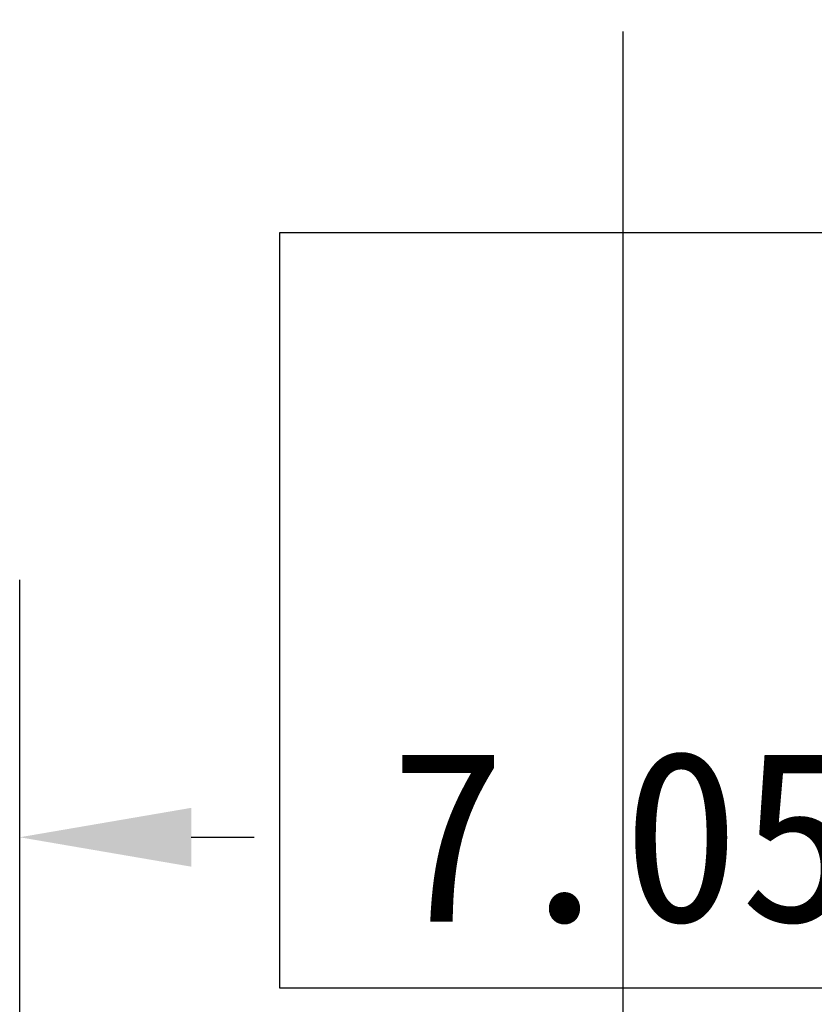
# Model space of a CAD drawing. Header units: millimetres. Extents: x 0 to 297, y 0 to 210.
# Tile 55 of 172: x 96.05 to 100.68, y 136.84 to 142.58. Entities that reach past the tile are written whole.
import ezdxf

# ---------------------------------------------------------------- set-up
doc = ezdxf.new("R2010")
doc.units = ezdxf.units.MM
doc.header["$LTSCALE"] = 16.335
doc.header["$PDMODE"] = 3
doc.header["$PDSIZE"] = 8
doc.linetypes.add('CENTER', pattern=[0.6, 0.375, -0.075, 0.075, -0.075])
doc.layers.get('0').update_dxf_attribs({"linetype": 'CONTINUOUS'})
doc.layers.get('Defpoints').update_dxf_attribs({"linetype": 'CONTINUOUS'})
doc.layers.add('EXTRUDED-105DXF_CONTINUOUS_LINE', color=7, linetype='CONTINUOUS')
doc.styles.get("Standard").update_dxf_attribs({"font": '仿宋_GB2312.ttf'})
doc.dimstyles.get("Standard").update_dxf_attribs({"dimtxt": 2.5, "dimasz": 3.5, "dimexe": 1.5, "dimexo": 1, "dimtad": 1, "dimdsep": 46, "dimtxsty": 'Standard', "dimblk": '_FILLED', "dimblk1": '_FILLED', "dimblk2": '_FILLED', "dimcen": 0.09, "dimazin": 2, "dimtol": 1, "dimtp": 0.01, "dimtm": 0.01, "dimtfac": 1, "dimtofl": 0, "dimtmove": 0, "dimatfit": 3, "dimldrblk": '_FILLED', "dimfxl": 1, "dimtolj": 1, "dimarcsym": 0})

# ---------------------------------------------------------------- blocks, each defined once
blk = doc.blocks.new('_FILLED')
at = {"color": 0, "linetype": 'ByBlock'}
blk.add_solid([(0, 0), (-1, 0.1714), (-1, -0.1714)], dxfattribs=at)
blk = doc.blocks.new('*D22')
at = {"color": 0, "lineweight": -2, "transparency": 16777216}
for p, q in [((96.0533, 135.7737), (96.0533, 139.3114)), ((103.1035, 135.7737), (103.1035, 139.3114)), ((97.0533, 137.8114), (97.4196, 137.8114)), ((102.1035, 137.8114), (101.7172, 137.8114))]:
    blk.add_line(p, q, dxfattribs=at)
at = {"layer": 'Defpoints', "color": 0, "transparency": 16777216}
for p in [(96.0533, 137.8114), (96.0533, 134.7737), (103.1035, 134.7737)]:
    blk.add_point(p, dxfattribs=at)
at = {"color": 0, "lineweight": -2, "transparency": 16777216, "rotation": 180}
blk.add_blockref('_FILLED', (96.0533, 137.8114), dxfattribs=at)
at = {"color": 0, "lineweight": -2, "transparency": 16777216}
blk.add_blockref('_FILLED', (103.1035, 137.8114), dxfattribs=at)
at = {"color": 0, "transparency": 16777216, "insert": (99.5684, 137.8114), "char_height": 1, "attachment_point": 5}
blk.add_mtext('\\A1;7.05', dxfattribs=at)

msp = doc.modelspace()

# ---------------------------------------------------------------- linework, layer by layer
at = {"color": 1, "linetype": 'CENTER'}
msp.add_line((99.5684, 152.3074), (99.5684, 71.25), dxfattribs=at)
at = {"layer": 'EXTRUDED-105DXF_CONTINUOUS_LINE', "color": 7, "linetype": 'Continuous'}
for p, q in [((97.5676, 141.3335), (97.5675, 136.9335)), ((101.5692, 141.3335), (97.5676, 141.3335)), ((97.5675, 136.9335), (101.5691, 136.9335))]:
    msp.add_line(p, q, dxfattribs=at)

# ---------------------------------------------------------------- dimensions: what is measured, and where the dimension line sits
at = {"color": 3}
dim = msp.add_linear_dim(base=(96.0533, 137.8114), p1=(103.1035, 134.7737), p2=(96.0533, 134.7737), dimstyle='Standard', override={"dimtxt": 1, "dimasz": 1, "dimtad": 0, "dimtih": 1, "dimtoh": 1, "dimzin": 0, "dimcen": 2.673, "dimadec": 0, "dimazin": 0, "dimtol": 0, "dimtzin": 0}, dxfattribs=at)
dim.commit()
dim.dimension.update_dxf_attribs({"geometry": '*D22', "text_midpoint": (99.5684, 137.8114), "dimtype": 160})

doc.saveas('drawing.dxf')
